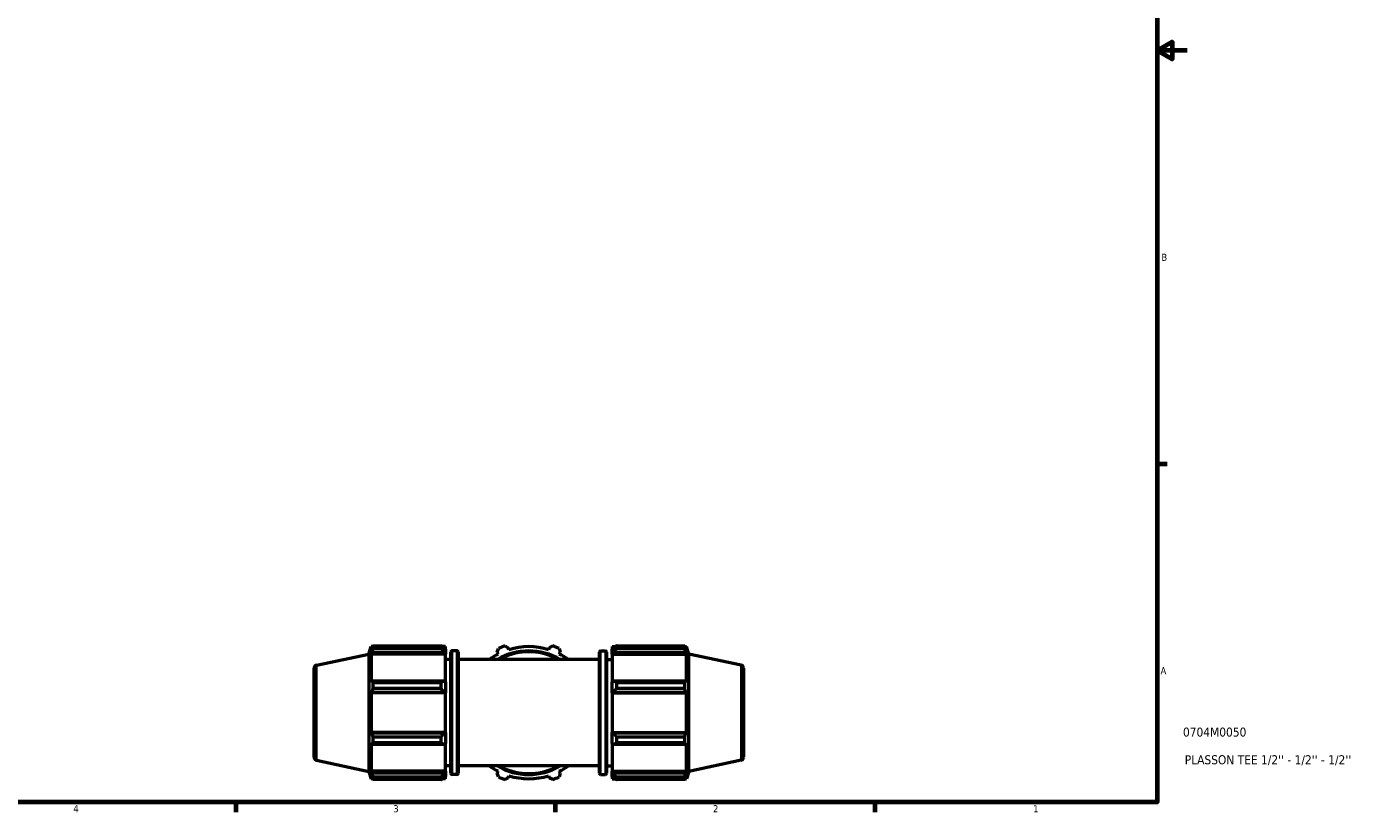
# Model space of a CAD drawing. Header units: inches. Extents: x 0.1 to 62.8, y -23.5 to 44.6.
# Tile 4 of 7: x 18.5 to 36.2, y 0.9 to 11.3. Entities that reach past the tile are written whole.
import ezdxf

# ---------------------------------------------------------------- set-up
doc = ezdxf.new("R2010")
doc.units = ezdxf.units.IN
doc.header["$MEASUREMENT"] = 0
for name, color, linetype, lineweight in [('Border (ANSI)', 7, 'Continuous', 70), ('Title (ANSI)', 7, 'Continuous', 50), ('Visible (ANSI)', 7, 'Continuous', 50), ('Visible Narrow (ANSI)', 7, 'Continuous', 35)]:
    doc.layers.add(name, color=color, linetype=linetype, lineweight=lineweight)
doc.styles.add('Note Text (ANSI)', font='tahoma.ttf')
doc.styles.add('Text Style29', font='tahoma.ttf')

# ---------------------------------------------------------------- blocks, each defined once
blk = doc.blocks.new('Borders Default Border')
at = {"layer": 'Border (ANSI)'}
for p, q in [((33.5, 5.5), (33.634, 5.5)), ((21.25, 1), (21.25, 0.866)), ((25.5, 1), (25.5, 0.866)), ((29.75, 1), (29.75, 0.866))]:
    blk.add_line(p, q, dxfattribs=at)
at = {"layer": 'Border (ANSI)', "flags": 128}
for points in [[(0.5, 1), (0.5, 21), (33.5, 21), (33.5, 1), (0.5, 1)], [(33.9, 11), (33.5, 11), (33.7, 11.115), (33.7, 10.885), (33.5, 11)]]:
    blk.add_lwpolyline(points, dxfattribs=at)
at = {"layer": 'Border (ANSI)', "color": 5, "true_color": 0x0000ff, "char_height": 0.0945, "attachment_point": 7, "style": 'Note Text (ANSI)'}
for s, insert in [('B', (33.558, 8.203)), ('A', (33.547, 2.703)), ('4', (19.092, 0.866)), ('3', (23.346, 0.864)), ('2', (27.596, 0.866)), ('1', (31.854, 0.866))]:
    blk.add_mtext(s, dxfattribs=dict(at, insert=insert))
blk = doc.blocks.new('Title Blocks ANSI - Large')
at = {"layer": 'Title (ANSI)', "color": 5, "true_color": 0x0000ff, "style": 'Text Style29'}
for tag, p in [('PART_NUMBER_001', (0.345, 0.873)), ('DESCRIPTION_001', (0.369, 0.505))]:
    blk.add_attdef(tag, p, '', height=0.12, dxfattribs=at)

msp = doc.modelspace()

# ---------------------------------------------------------------- linework, layer by layer
at = {"layer": 'Visible (ANSI)'}
for p, q in [((23.0194, 2.9715), (23.0513, 3.0698)), ((23.0513, 3.0698), (23.0513, 3.0291)), ((23.0674, 3.0698), (23.0513, 3.0698)), ((23.0605, 3.0561), (23.0513, 3.0291)), ((23.0728, 3.0801), (23.9812, 3.0801)), ((23.0728, 3.0801), (23.0728, 3.0459)), ((23.9812, 3.0459), (23.0728, 3.0459)), ((23.9812, 3.0459), (23.9812, 3.0801)), ((24.0379, 3.0698), (23.9976, 3.0698)), ((24.0379, 3.0381), (24.019, 3.0561)), ((24.0379, 3.0381), (24.0379, 3.0698)), ((24.0379, 3.0381), (24.0379, 2.9788)), ((24.728, 2.9956), (24.7444, 3.0459)), ((24.8269, 3.0801), (24.8741, 3.0561)), ((24.8826, 3.0291), (24.8741, 3.0561)), ((25.4197, 3.0561), (25.4111, 3.0291)), ((25.4197, 3.0561), (25.4668, 3.0801)), ((25.5493, 3.0459), (25.5657, 2.9956)), ((26.2559, 3.0698), (26.2559, 3.0381)), ((26.2559, 3.0698), (26.2961, 3.0698)), ((26.2748, 3.0561), (26.2559, 3.0381)), ((26.2559, 2.9788), (26.2559, 3.0381)), ((26.3126, 3.0801), (26.3126, 3.0459)), ((26.3126, 3.0801), (27.2209, 3.0801)), ((27.2209, 3.0459), (26.3126, 3.0459)), ((27.2209, 3.0459), (27.2209, 3.0801)), ((27.2263, 3.0698), (27.2424, 3.0698)), ((27.2424, 3.0291), (27.2332, 3.0561)), ((27.2424, 3.0291), (27.2424, 3.0698)), ((27.2744, 2.9715), (27.2424, 3.0698)), ((22.3249, 2.8239), (23.0194, 2.9715)), ((23.0194, 2.9715), (23.0194, 1.4103)), ((23.0513, 2.9705), (23.0605, 2.9956)), ((23.0513, 2.9705), (23.0513, 2.5967)), ((24.0379, 2.9705), (23.0513, 2.9705)), ((23.0605, 2.9956), (24.019, 2.9956)), ((24.019, 2.9956), (24.0379, 2.9788)), ((24.0379, 2.9788), (24.0379, 2.9705)), ((24.0379, 2.6011), (24.0379, 2.9705)), ((24.1115, 2.8997), (24.0379, 2.8997)), ((24.1115, 1.3854), (24.1115, 2.9964)), ((24.1918, 3.0131), (24.1282, 3.0131)), ((24.2085, 2.9964), (24.2085, 1.3854)), ((26.0852, 2.8997), (24.2085, 2.8997)), ((24.728, 2.9956), (24.741, 2.9705)), ((25.5527, 2.9705), (25.5657, 2.9956)), ((26.0852, 1.3854), (26.0852, 2.9964)), ((26.1019, 3.0131), (26.1655, 3.0131)), ((26.1822, 2.9964), (26.1822, 1.3854)), ((26.1822, 2.8997), (26.2559, 2.8997)), ((26.2559, 2.9788), (26.2748, 2.9956)), ((26.2559, 2.9705), (26.2559, 2.9788)), ((26.2559, 2.9705), (26.2559, 2.6011)), ((26.2559, 2.9705), (27.2424, 2.9705)), ((26.2748, 2.9956), (27.2332, 2.9956)), ((27.2332, 2.9956), (27.2424, 2.9705)), ((27.2424, 2.5967), (27.2424, 2.9705)), ((27.2744, 1.4103), (27.2744, 2.9715)), ((27.9688, 2.8239), (27.2744, 2.9715)), ((22.2919, 1.5987), (22.2919, 2.7831)), ((28.0019, 2.7831), (28.0019, 1.5987)), ((23.0605, 2.6098), (23.0513, 2.5967)), ((24.019, 2.6098), (23.0605, 2.6098)), ((23.0728, 2.5934), (23.9812, 2.5934)), ((23.0728, 2.5934), (23.0728, 2.5109)), ((23.9812, 2.5109), (23.0728, 2.5109)), ((23.9812, 2.5109), (23.9812, 2.5934)), ((24.0379, 2.6011), (24.019, 2.6098)), ((24.0379, 2.6011), (24.0379, 2.458)), ((26.2748, 2.6098), (26.2559, 2.6011)), ((26.2559, 2.458), (26.2559, 2.6011)), ((27.2332, 2.6098), (26.2748, 2.6098)), ((26.3126, 2.5934), (26.3126, 2.5109)), ((26.3126, 2.5934), (27.2209, 2.5934)), ((27.2209, 2.5109), (26.3126, 2.5109)), ((27.2209, 2.5109), (27.2209, 2.5934)), ((27.2424, 2.5967), (27.2332, 2.6098)), ((23.0513, 2.4552), (23.0605, 2.4637)), ((23.0513, 2.4552), (23.0513, 1.9266)), ((24.0379, 2.4552), (23.0513, 2.4552)), ((23.0605, 2.4637), (24.019, 2.4637)), ((24.019, 2.4637), (24.0379, 2.458)), ((24.0379, 2.458), (24.0379, 2.4552)), ((24.0379, 1.9266), (24.0379, 2.4552)), ((26.2559, 2.458), (26.2748, 2.4637)), ((26.2559, 2.4552), (26.2559, 2.458)), ((26.2559, 2.4552), (26.2559, 1.9266)), ((26.2559, 2.4552), (27.2424, 2.4552)), ((26.2748, 2.4637), (27.2332, 2.4637)), ((27.2332, 2.4637), (27.2424, 2.4552)), ((27.2424, 1.9266), (27.2424, 2.4552)), ((23.0605, 1.9181), (23.0513, 1.9266)), ((24.0379, 1.9266), (23.0513, 1.9266)), ((23.0513, 1.7851), (23.0513, 1.4114)), ((23.0513, 1.7851), (23.0605, 1.772)), ((24.019, 1.9181), (23.0605, 1.9181)), ((23.0728, 1.8709), (23.9812, 1.8709)), ((23.0728, 1.8709), (23.0728, 1.7884)), ((23.9812, 1.7884), (23.0728, 1.7884)), ((23.9812, 1.7884), (23.9812, 1.8709)), ((24.0379, 1.9238), (24.019, 1.9181)), ((24.019, 1.772), (24.0379, 1.7807)), ((24.0379, 1.9266), (24.0379, 1.9238)), ((24.0379, 1.9238), (24.0379, 1.7807)), ((24.0379, 1.4114), (24.0379, 1.7807)), ((26.2559, 1.9238), (26.2559, 1.9266)), ((26.2559, 1.9266), (27.2424, 1.9266)), ((26.2559, 1.7807), (26.2559, 1.9238)), ((26.2748, 1.9181), (26.2559, 1.9238)), ((26.2559, 1.7807), (26.2748, 1.772)), ((26.2559, 1.7807), (26.2559, 1.4114)), ((27.2332, 1.9181), (26.2748, 1.9181)), ((26.3126, 1.8709), (26.3126, 1.7884)), ((26.3126, 1.8709), (27.2209, 1.8709)), ((27.2209, 1.7884), (26.3126, 1.7884)), ((27.2209, 1.7884), (27.2209, 1.8709)), ((27.2424, 1.9266), (27.2332, 1.9181)), ((27.2332, 1.772), (27.2424, 1.7851)), ((27.2424, 1.4114), (27.2424, 1.7851)), ((23.0605, 1.772), (24.019, 1.772)), ((26.2748, 1.772), (27.2332, 1.772)), ((22.3249, 1.5579), (23.0194, 1.4103)), ((24.1115, 1.4822), (24.0379, 1.4822)), ((26.0852, 1.4822), (24.2085, 1.4822)), ((26.1822, 1.4822), (26.2559, 1.4822)), ((27.9688, 1.5579), (27.2744, 1.4103)), ((23.0194, 1.4103), (23.0513, 1.3121)), ((23.0605, 1.3862), (23.0513, 1.4114)), ((24.0379, 1.4114), (23.0513, 1.4114)), ((23.0513, 1.3527), (23.0513, 1.3121)), ((23.0513, 1.3527), (23.0605, 1.3257)), ((23.0674, 1.3121), (23.0513, 1.3121)), ((24.019, 1.3862), (23.0605, 1.3862)), ((23.0728, 1.3359), (23.9812, 1.3359)), ((23.0728, 1.3359), (23.0728, 1.3017)), ((23.9812, 1.3017), (23.0728, 1.3017)), ((23.9812, 1.3017), (23.9812, 1.3359)), ((24.0379, 1.3121), (23.9976, 1.3121)), ((24.0379, 1.403), (24.019, 1.3862)), ((24.019, 1.3257), (24.0379, 1.3437)), ((24.0379, 1.4114), (24.0379, 1.403)), ((24.0379, 1.403), (24.0379, 1.3437)), ((24.0379, 1.3121), (24.0379, 1.3437)), ((24.1918, 1.3688), (24.1282, 1.3688)), ((24.741, 1.4114), (24.728, 1.3862)), ((24.7444, 1.3359), (24.728, 1.3862)), ((24.8741, 1.3257), (24.8269, 1.3017)), ((24.8741, 1.3257), (24.8826, 1.3527)), ((25.4111, 1.3527), (25.4197, 1.3257)), ((25.4668, 1.3017), (25.4197, 1.3257)), ((25.5657, 1.3862), (25.5493, 1.3359)), ((25.5657, 1.3862), (25.5527, 1.4114)), ((26.1019, 1.3688), (26.1655, 1.3688)), ((26.2559, 1.403), (26.2559, 1.4114)), ((26.2559, 1.4114), (27.2424, 1.4114)), ((26.2559, 1.3437), (26.2559, 1.403)), ((26.2748, 1.3862), (26.2559, 1.403)), ((26.2559, 1.3437), (26.2748, 1.3257)), ((26.2559, 1.3437), (26.2559, 1.3121)), ((26.2559, 1.3121), (26.2961, 1.3121)), ((27.2332, 1.3862), (26.2748, 1.3862)), ((26.3126, 1.3359), (26.3126, 1.3017)), ((26.3126, 1.3359), (27.2209, 1.3359)), ((27.2209, 1.3017), (26.3126, 1.3017)), ((27.2209, 1.3017), (27.2209, 1.3359)), ((27.2263, 1.3121), (27.2424, 1.3121)), ((27.2424, 1.4114), (27.2332, 1.3862)), ((27.2332, 1.3257), (27.2424, 1.3527)), ((27.2744, 1.4103), (27.2424, 1.3121)), ((27.2424, 1.3121), (27.2424, 1.3527))]:
    msp.add_line(p, q, dxfattribs=at)
for centre, radius, start, end in [((25.1469, 2.1909), 0.945, 109.79198, 115.20802), ((25.1469, 2.1909), 0.8788, 72.5, 107.5), ((25.1469, 2.1909), 0.945, 64.79198, 70.20802), ((24.1282, 2.9964), 0.0167, 90, 180), ((24.1918, 2.9964), 0.0167, 0, 90), ((25.1469, 2.1909), 0.8788, 117.5, 126.24932), ((25.1469, 2.1909), 0.8221, 59.54969, 120.45031), ((25.1469, 2.1909), 0.8788, 53.75068, 62.5), ((26.1019, 2.9964), 0.0167, 90, 180), ((26.1655, 2.9964), 0.0167, 0, 90), ((22.3336, 2.7831), 0.0417, 102, 180), ((27.9601, 2.7831), 0.0417, 0, 78), ((22.3336, 1.5987), 0.0417, 180, 258), ((27.9601, 1.5987), 0.0417, 282, 0), ((25.1469, 2.1909), 0.8788, 233.75068, 242.5), ((25.1469, 2.1909), 0.8221, 239.54969, 300.45031), ((25.1469, 2.1909), 0.8789, 297.5, 306.24932), ((24.1282, 1.3854), 0.0167, 180, 270), ((24.1918, 1.3854), 0.0167, 270, 0), ((25.1469, 2.1909), 0.945, 244.79198, 250.20802), ((25.1469, 2.1909), 0.8788, 252.5, 287.5), ((25.1469, 2.1909), 0.945, 289.79198, 295.20802), ((26.1019, 1.3854), 0.0167, 180, 270), ((26.1655, 1.3854), 0.0167, 270, 0)]:
    msp.add_arc(centre, radius, start, end, dxfattribs=at)
for points, weights in [([(23.0605, 3.0561), (23.0664, 3.0679), (23.0728, 3.0801)], [1.00339674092, 1.00210603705, 1]), ([(23.0728, 3.0459), (23.0664, 3.0202), (23.0605, 2.9956)], [1, 1.00210603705, 1.00339674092]), ([(24.019, 3.0561), (24.0008, 3.0679), (23.9812, 3.0801)], [1.00640256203, 1.01226026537, 1.01732091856]), ([(23.9812, 3.0459), (24.0008, 3.0202), (24.019, 2.9956)], [1.01732091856, 1.01226026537, 1.00640256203]), ([(26.3126, 3.0801), (26.2929, 3.0679), (26.2748, 3.0561)], [1.01732091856, 1.01226026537, 1.00640256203]), ([(26.2748, 2.9956), (26.2929, 3.0202), (26.3126, 3.0459)], [1.00640256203, 1.01226026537, 1.01732091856]), ([(27.2209, 3.0801), (27.2273, 3.0679), (27.2332, 3.0561)], [1, 1.00210603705, 1.00339674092]), ([(27.2332, 2.9956), (27.2273, 3.0202), (27.2209, 3.0459)], [1.00339674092, 1.00210603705, 1]), ([(23.0605, 2.6098), (23.0664, 2.6018), (23.0728, 2.5934)], [1.00339674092, 1.00210603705, 1]), ([(23.0728, 2.5109), (23.0664, 2.4868), (23.0605, 2.4637)], [1, 1.00210603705, 1.00339674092]), ([(24.019, 2.6098), (24.0008, 2.6018), (23.9812, 2.5934)], [1.00640256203, 1.01226026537, 1.01732091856]), ([(23.9812, 2.5109), (24.0008, 2.4868), (24.019, 2.4637)], [1.01732091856, 1.01226026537, 1.00640256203]), ([(26.3126, 2.5934), (26.2929, 2.6018), (26.2748, 2.6098)], [1.01732091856, 1.01226026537, 1.00640256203]), ([(26.2748, 2.4637), (26.2929, 2.4868), (26.3126, 2.5109)], [1.00640256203, 1.01226026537, 1.01732091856]), ([(27.2209, 2.5934), (27.2273, 2.6018), (27.2332, 2.6098)], [1, 1.00210603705, 1.00339674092]), ([(27.2332, 2.4637), (27.2273, 2.4868), (27.2209, 2.5109)], [1.00339674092, 1.00210603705, 1]), ([(23.0605, 1.9181), (23.0664, 1.895), (23.0728, 1.8709)], [1.00339674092, 1.00210603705, 1]), ([(23.0728, 1.7884), (23.0664, 1.78), (23.0605, 1.772)], [1, 1.00210603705, 1.00339674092]), ([(24.019, 1.9181), (24.0008, 1.895), (23.9812, 1.8709)], [1.00640256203, 1.01226026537, 1.01732091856]), ([(23.9812, 1.7884), (24.0008, 1.78), (24.019, 1.772)], [1.01732091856, 1.01226026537, 1.00640256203]), ([(26.3126, 1.8709), (26.2929, 1.895), (26.2748, 1.9181)], [1.01732091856, 1.01226026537, 1.00640256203]), ([(26.2748, 1.772), (26.2929, 1.78), (26.3126, 1.7884)], [1.00640256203, 1.01226026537, 1.01732091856]), ([(27.2209, 1.8709), (27.2273, 1.895), (27.2332, 1.9181)], [1, 1.00210603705, 1.00339674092]), ([(27.2332, 1.772), (27.2273, 1.78), (27.2209, 1.7884)], [1.00339674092, 1.00210603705, 1]), ([(23.0605, 1.3862), (23.0664, 1.3616), (23.0728, 1.3359)], [1.00339674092, 1.00210603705, 1]), ([(23.0728, 1.3017), (23.0664, 1.314), (23.0605, 1.3257)], [1, 1.00210603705, 1.00339674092]), ([(24.019, 1.3862), (24.0008, 1.3616), (23.9812, 1.3359)], [1.00640256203, 1.01226026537, 1.01732091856]), ([(23.9812, 1.3017), (24.0008, 1.314), (24.019, 1.3257)], [1.01732091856, 1.01226026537, 1.00640256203]), ([(26.3126, 1.3359), (26.2929, 1.3616), (26.2748, 1.3862)], [1.01732091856, 1.01226026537, 1.00640256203]), ([(26.2748, 1.3257), (26.2929, 1.314), (26.3126, 1.3017)], [1.00640256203, 1.01226026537, 1.01732091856]), ([(27.2209, 1.3359), (27.2273, 1.3616), (27.2332, 1.3862)], [1, 1.00210603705, 1.00339674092]), ([(27.2332, 1.3257), (27.2273, 1.314), (27.2209, 1.3017)], [1.00339674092, 1.00210603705, 1])]:
    msp.add_rational_spline(points, weights, degree=2, dxfattribs=at)
at = {"layer": 'Visible Narrow (ANSI)'}
for p, q in [((24.1282, 3.0029), (24.1282, 1.3789)), ((24.1918, 1.3789), (24.1918, 3.0029)), ((26.1019, 3.0029), (26.1019, 1.3789)), ((26.1655, 1.3789), (26.1655, 3.0029)), ((22.3249, 2.8161), (22.3249, 1.5657)), ((27.9688, 1.5657), (27.9688, 2.8161))]:
    msp.add_line(p, q, dxfattribs=at)
for start, end in [(64.47109, 115.52891), (244.47109, 295.52891)]:
    msp.add_arc((25.1469, 2.1909), 0.8055, start, end, dxfattribs=at)

# ---------------------------------------------------------------- block references
msp.add_blockref('Borders Default Border', (0, 0))
msp.add_blockref('Title Blocks ANSI - Large', (33.5, 1)).add_auto_attribs({'PART_NUMBER_001': '0704M0050', 'DESCRIPTION_001': "PLASSON TEE 1/2'' - 1/2'' - 1/2''"})

doc.saveas('drawing.dxf')
